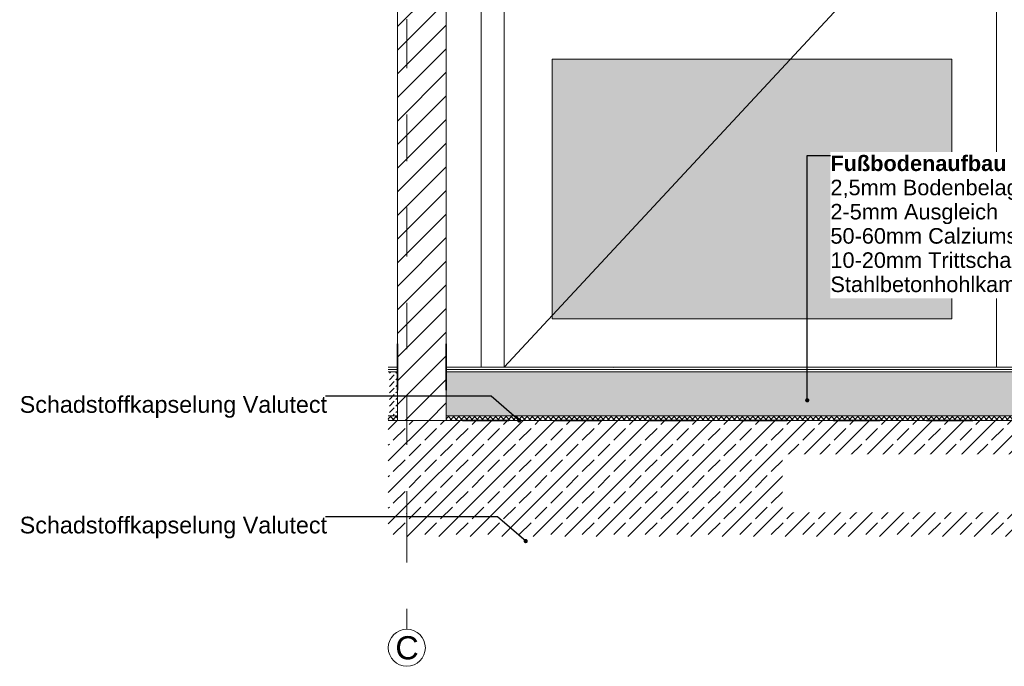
# Model space of a CAD drawing. Header units: metres. Extents: x -0.7 to 9.9, y -1.9 to 2.2.
# Tile 29 of 51: x 2.2 to 4.3, y -1.9 to -0.5. Entities that reach past the tile are written whole.
import ezdxf

# ---------------------------------------------------------------- set-up
doc = ezdxf.new("R2010")
doc.units = ezdxf.units.M
doc.header["$MEASUREMENT"] = 0
for name, pattern in [('Strichlinie doppelt', [0.109361, 0.052917, -0.021167, 0.014111, -0.021167]), ('Strichlinie eng', [0.023, 0.015, -0.008]), ('Wipeout_Contour', [1, 0, -1])]:
    doc.linetypes.add(name, pattern=pattern)
for name, color, linetype in [('152 - Bemaßung_ Beschriftung.Ausbau', 7, 'Continuous'), ('301 - Elemente.Linie', 7, 'Continuous'), ('451 - Universal.Achsen Raster', 7, 'Continuous'), ('603 - Struktur.Bodenplatte_ Decke Roh', 7, 'Continuous'), ('605 - Struktur.Wand Innen', 7, 'Continuous'), ('607 - Struktur.Stütze', 7, 'Continuous'), ('650 - Abdeckung.Fußboden Aufbau', 7, 'Continuous'), ('653 - Abdeckung.TB Verkofferung', 7, 'Continuous'), ('Neubau_605 - Struktur.Wand Innen', 7, 'Continuous')]:
    doc.layers.add(name, color=color, linetype=linetype)
doc.styles.add('ERSTELLTER_STIL_1', font='txt')
doc.styles.add('ERSTELLTER_STIL_2', font='txt')
doc.dimstyles.new('ERSTELLTER_STIL__4', dxfattribs={"dimtxt": 0.04, "dimasz": 0.02128, "dimexe": 0.18, "dimexo": 0.0625, "dimgap": 0, "dimtad": 1, "dimtih": 1, "dimtoh": 1, "dimzin": 0, "dimdsep": 46, "dimtxsty": 'ERSTELLTER_STIL_1', "dimblk": 'ARROWHEAD_2', "dimblk1": 'ARROWHEAD_2', "dimblk2": 'ARROWHEAD_2', "dimcen": 0.09, "dimse1": 1, "dimse2": 1, "dimclrd": 7, "dimclre": 7, "dimclrt": 7, "dimazin": 0, "dimtfac": 1, "dimtdec": 4, "dimtmove": 0, "dimatfit": 3, "dimfxl": 1, "dimtolj": 1, "dimtzin": 0, "dimarcsym": 0})
doc.dimstyles.new('ERSTELLTER_STIL__6', dxfattribs={"dimtxt": 0.18, "dimasz": 0.01824, "dimexe": 0.18, "dimexo": 0.0625, "dimgap": 0, "dimtad": 0, "dimtih": 1, "dimtoh": 1, "dimdec": 4, "dimzin": 0, "dimdsep": 46, "dimcen": 0.09, "dimadec": 0, "dimazin": 0, "dimtfac": 1, "dimtdec": 4, "dimtmove": 0, "dimatfit": 3, "dimldrblk": 'ARROWHEAD_11', "dimfxl": 1, "dimtolj": 1, "dimtzin": 0, "dimarcsym": 0})
pattern_1 = [(45, (-2.805113, -4.656054), (-0.014142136, 0.014142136), [0.015, -0.005]), (45, (-2.805113, -4.641912), (-0.014142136, 0.014142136), [0.015, -0.005])]
pattern_2 = [(45, (-2.80511, -4.536054), (-0.03818377, 0.03818377), [0, -0.036, 0, -0.054]), (110, (-2.68511, -4.536054), (0.0507434, 0.0184691), [0, -0.0264, 0, -0.0456])]
pattern_3 = [(45, (-2.805113, -4.656054), (-0.0212132, 0.0212132), [0, -0.03])]
pattern_4 = [(45, (-2.8051125, -4.656054), (-0.005656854, 0.005656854), []), (135, (-2.8051125, -4.656054), (0.005656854, 0.005656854), [])]

# ---------------------------------------------------------------- blocks, each defined once
blk = doc.blocks.new('*D35', base_point=(-2.8051, -4.6561))
at = {"layer": '152 - Bemaßung_ Beschriftung.Ausbau', "color": 7, "linetype": 'Continuous', "lineweight": 5}
for p, q in [((3.213, 0.2173), (3.1968, 0.1893)), ((3.2049, 0.1823), (3.2049, 0.2243)), ((3.263, 0.2173), (3.2468, 0.1893)), ((3.2549, 0.1823), (3.2549, 0.2243)), ((3.1912, 0.2033), (3.2049, 0.2033)), ((3.2049, 0.2033), (3.2549, 0.2033))]:
    blk.add_line(p, q, dxfattribs=at)
at = {"color": 254, "linetype": 'Wipeout_Contour', "lineweight": 0, "ltscale": 13.107968}
blk.add_wipeout([(3.2072, 0.2038), (3.2525, 0.2038), (3.2525, 0.2588), (3.2072, 0.2588)], dxfattribs=at).dxf.layer = '152 - Bemaßung_ Beschriftung.Ausbau'
at = {"layer": '152 - Bemaßung_ Beschriftung.Ausbau', "color": 7, "lineweight": 5, "insert": (3.2147, 0.2113), "char_height": 0.04, "attachment_point": 7, "style": 'ERSTELLTER_STIL_1'}
blk.add_mtext('\\A1;{\\pql;\\fArial|b0|i0|c0|p38;5}', dxfattribs=at)
blk = doc.blocks.new('ARROWHEAD_2')
at = {"color": 0, "linetype": 'Continuous', "lineweight": 0}
for p, q in [((0, 0), (-1, 0)), ((-0.378, -0.655), (0.378, 0.655))]:
    blk.add_line(p, q, dxfattribs=at)
blk = doc.blocks.new('*D36', base_point=(-2.8051, -4.6561))
at = {"layer": '152 - Bemaßung_ Beschriftung.Ausbau', "color": 7, "linetype": 'Continuous', "lineweight": 5}
for p, q in [((3.263, 0.2173), (3.2468, 0.1893)), ((3.2549, 0.1823), (3.2549, 0.2243)), ((3.366, 0.2173), (3.3498, 0.1893)), ((3.3579, 0.1823), (3.3579, 0.2243)), ((3.2549, 0.2033), (3.3579, 0.2033))]:
    blk.add_line(p, q, dxfattribs=at)
at = {"color": 254, "linetype": 'Wipeout_Contour', "lineweight": 0, "ltscale": 13.408536}
blk.add_wipeout([(3.2585, 0.2038), (3.3542, 0.2038), (3.3542, 0.2588), (3.2585, 0.2588)], dxfattribs=at).dxf.layer = '152 - Bemaßung_ Beschriftung.Ausbau'
at = {"layer": '152 - Bemaßung_ Beschriftung.Ausbau', "color": 7, "lineweight": 5, "insert": (3.266, 0.2106), "char_height": 0.04, "attachment_point": 7, "style": 'ERSTELLTER_STIL_1'}
blk.add_mtext('\\A1;{\\pql;\\fArial|b0|i0|c0|p38;10\\fArial|b0|i0|c0|p38;\\A1{\\H.66x;\\S3^  ;}}', dxfattribs=at)
blk = doc.blocks.new('*D38', base_point=(-2.8051, -4.6561))
at = {"layer": '152 - Bemaßung_ Beschriftung.Ausbau', "color": 7, "linetype": 'Continuous', "lineweight": 5}
for p, q in [((4.228, 0.2173), (4.2118, 0.1893)), ((4.2199, 0.1823), (4.2199, 0.2243)), ((4.324, 0.2173), (4.3078, 0.1893)), ((4.3159, 0.1823), (4.3159, 0.2243)), ((4.2199, 0.2033), (4.3159, 0.2033))]:
    blk.add_line(p, q, dxfattribs=at)
at = {"layer": '152 - Bemaßung_ Beschriftung.Ausbau', "color": 7, "lineweight": 5, "insert": (4.2427, 0.2106), "char_height": 0.04, "attachment_point": 7, "style": 'ERSTELLTER_STIL_1'}
blk.add_mtext('\\A1;{\\pql;\\fArial|b0|i0|c0|p38;9\\fArial|b0|i0|c0|p38;\\A1{\\H.66x;\\S6^  ;}}', dxfattribs=at)
blk = doc.blocks.new('*D39', base_point=(-2.8051, -4.6561))
at = {"layer": '152 - Bemaßung_ Beschriftung.Ausbau', "color": 7, "linetype": 'Continuous', "lineweight": 5}
for p, q in [((4.324, 0.2173), (4.3078, 0.1893)), ((4.3159, 0.1823), (4.3159, 0.2243)), ((4.398, 0.2173), (4.3818, 0.1893)), ((4.3899, 0.1823), (4.3899, 0.2243)), ((4.3159, 0.2033), (4.3899, 0.2033))]:
    blk.add_line(p, q, dxfattribs=at)
at = {"color": 254, "linetype": 'Wipeout_Contour', "lineweight": 0, "ltscale": 17.550772}
blk.add_wipeout([(4.3202, 0.2038), (4.3856, 0.2038), (4.3856, 0.2588), (4.3202, 0.2588)], dxfattribs=at).dxf.layer = '152 - Bemaßung_ Beschriftung.Ausbau'
at = {"layer": '152 - Bemaßung_ Beschriftung.Ausbau', "color": 7, "lineweight": 5, "insert": (4.3277, 0.2113), "char_height": 0.04, "attachment_point": 7, "style": 'ERSTELLTER_STIL_1'}
blk.add_mtext('\\A1;{\\pql;\\fArial|b0|i0|c0|p38;7\\fArial|b0|i0|c0|p38;\\A1{\\H.66x;\\S4^  ;}}', dxfattribs=at)
blk = doc.blocks.new('*D42', base_point=(-2.8051, -4.6561))
at = {"layer": '152 - Bemaßung_ Beschriftung.Ausbau', "color": 7, "linetype": 'Continuous', "lineweight": 5}
for p, q in [((3.213, 0.3673), (3.1968, 0.3393)), ((3.2049, 0.3323), (3.2049, 0.3743)), ((5.2768, 0.3393), (5.293, 0.3673)), ((5.2849, 0.3323), (5.2849, 0.3743)), ((3.1912, 0.3533), (3.2049, 0.3533)), ((3.2049, 0.3533), (5.2849, 0.3533)), ((5.2849, 0.3533), (5.2986, 0.3533))]:
    blk.add_line(p, q, dxfattribs=at)
at = {"color": 254, "linetype": 'Wipeout_Contour', "lineweight": 0, "ltscale": 17.163036}
blk.add_wipeout([(4.1842, 0.3538), (4.3056, 0.3538), (4.3056, 0.4088), (4.1842, 0.4088)], dxfattribs=at).dxf.layer = '152 - Bemaßung_ Beschriftung.Ausbau'
at = {"layer": '152 - Bemaßung_ Beschriftung.Ausbau', "color": 7, "lineweight": 5, "insert": (4.1917, 0.3613), "char_height": 0.04, "attachment_point": 7, "style": 'ERSTELLTER_STIL_1'}
blk.add_mtext('\\A1;{\\pql;\\fArial|b0|i0|c0|p38;2,08}', dxfattribs=at)
blk = doc.blocks.new('ARROWHEAD_11')
at = {"color": 0, "linetype": 'Continuous', "lineweight": 0}
blk.add_line((0, 0), (-1, 0), dxfattribs=at)
at = {"color": 0, "linetype": 'Continuous', "lineweight": 0, "const_width": 0.25, "flags": 128}
blk.add_lwpolyline([(-0.125, 0, 1), (0.125, 0, 1)], format="xyb", close=True, dxfattribs=at)

msp = doc.modelspace()

# ---------------------------------------------------------------- hatches: boundary and pattern name
at = {"layer": '603 - Struktur.Bodenplatte_ Decke Roh', "linetype": 'Continuous', "lineweight": 5}
h = msp.add_hatch(dxfattribs=at)
h.set_pattern_fill('Beton__Stahlbeton_0002', style=0, pattern_type=2)
h.set_pattern_definition([(45, (-2.805113, -4.656054), (-0.03394113, 0.03394113), []), (45, (-2.822083, -4.639083), (-0.03394113, 0.03394113), [0.036, -0.012])])
h.paths.add_polyline_path([(3.0049, -1.6561), (3.2049, -1.6561), (5.2849, -1.6561), (5.4849, -1.6561), (5.4849, -1.4061), (3.0049, -1.4061)])
at = {"layer": '653 - Abdeckung.TB Verkofferung', "linetype": 'Continuous', "lineweight": 0, "true_color": 0x37373f}
msp.add_hatch(color=250, dxfattribs=at).paths.add_polyline_path([(3.3579, -0.6271), (4.2199, -0.6271), (4.2199, -1.1871), (3.3579, -1.1871)])

# ---------------------------------------------------------------- linework, layer by layer
at = {"layer": '451 - Universal.Achsen Raster', "color": 160, "linetype": 'Strichlinie doppelt', "lineweight": 9, "ltscale": 2, "true_color": 0x3232ff}
msp.add_line((3.0449, -1.6061), (3.0449, -1.8561), dxfattribs=at)
at = {"layer": '451 - Universal.Achsen Raster', "color": 160, "linetype": 'Continuous', "lineweight": 9, "true_color": 0x3232ff}
msp.add_circle((3.0449, -1.8961), 0.04, dxfattribs=at)
at = {"layer": '451 - Universal.Achsen Raster', "color": 160, "linetype": 'Strichlinie doppelt', "lineweight": 9, "ltscale": 2, "true_color": 0x3232ff}
msp.add_point((3.0449, -1.6061), dxfattribs=at)
msp.add_point((3.0449, -1.6061), dxfattribs=at)
at = {"layer": '607 - Struktur.Stütze', "color": 7, "linetype": 'Continuous', "lineweight": 13}
msp.add_line((3.2049, -1.2911), (3.2049, 1.0489), dxfattribs=at)
at = {"layer": 'Neubau_605 - Struktur.Wand Innen', "color": 1, "linetype": 'Continuous', "lineweight": 13}
for p, q in [((3.2549, 0.9929), (3.2549, -1.2911)), ((4.3159, -1.2911), (4.3159, 0.9929)), ((3.2549, -1.2911), (4.2211, -0.2511)), ((3.3579, -0.6271), (4.2199, -0.6271)), ((3.3579, -1.1871), (3.3579, -0.6271)), ((4.2199, -0.6271), (4.2199, -1.1871)), ((4.2199, -1.1871), (3.3579, -1.1871))]:
    msp.add_line(p, q, dxfattribs=at)

# ---------------------------------------------------------------- texts
at = {"layer": '152 - Bemaßung_ Beschriftung.Ausbau', "color": 7, "linetype": 'Continuous', "lineweight": 9, "char_height": 0.036, "attachment_point": 1, "style": 'ERSTELLTER_STIL_1'}
for insert in [(2.2104, -1.3536), (2.2104, -1.6136)]:
    msp.add_mtext('\\A1;{\\pql;\\fArial|b0|i0|c0|p38;Schadstoffkapselung\\fArial|b0|i0|c0|p38; \\fArial|b0|i0|c0|p38;Valutect}', dxfattribs=dict(at, insert=insert))
at = {"layer": '451 - Universal.Achsen Raster', "color": 160, "lineweight": 9, "true_color": 0x3232ff, "insert": (3.0202, -1.8711), "char_height": 0.05, "attachment_point": 1, "style": 'ERSTELLTER_STIL_1'}
msp.add_mtext('\\A1;{\\pql;\\pt0;\\fArial|b0|i0|c0|p38;C}', dxfattribs=at)

# ---------------------------------------------------------------- dimensions: what is measured, and where the dimension line sits
at = {"layer": '152 - Bemaßung_ Beschriftung.Ausbau', "color": 7, "linetype": 'Continuous', "lineweight": 5}
dim = msp.add_linear_dim(base=(4.3159, 0.2033), p1=(4.2199, 0.9149), p2=(4.3159, -1.2911), dimstyle='ERSTELLTER_STIL__4', dxfattribs=at)
dim.commit()
dim.dimension.update_dxf_attribs({"geometry": '*D38', "text_midpoint": (4.3119, 0.2313), "dimtype": 160})

# ---------------------------------------------------------------- leaders
at = {"layer": '152 - Bemaßung_ Beschriftung.Ausbau', "color": 7, "linetype": 'Continuous', "lineweight": 9, "annotation_type": 0, "has_hookline": 1, "hookline_direction": 1, "text_width": 0.6593}
msp.add_leader([(3.3012, -1.6661), (3.2404, -1.6136), (2.8697, -1.6136)], dimstyle='ERSTELLTER_STIL__6', dxfattribs=at)

# ---------------------------------------------------------------- next in the draw order: wipeouts: each hides what was drawn before it
at = {"color": 7, "linetype": 'Wipeout_Contour', "lineweight": 9, "ltscale": 18.459032}
msp.add_wipeout([(3.8548, -1.479), (4.8194, -1.479), (4.8194, -1.6043), (3.8548, -1.6043)], dxfattribs=at).dxf.layer = '152 - Bemaßung_ Beschriftung.Ausbau'
at = {"color": 254, "linetype": 'Wipeout_Contour', "lineweight": 0, "ltscale": 13.464569}
msp.add_wipeout([(3.1299, -1.4061), (3.1299, 1.0589), (3.0249, 1.0589), (3.0249, -1.4061)], dxfattribs=at).dxf.layer = '605 - Struktur.Wand Innen'

# ---------------------------------------------------------------- next in the draw order: hatches: boundary and pattern name
at = {"layer": '605 - Struktur.Wand Innen', "linetype": 'Continuous', "lineweight": 5}
h = msp.add_hatch(dxfattribs=at)
h.set_pattern_fill('MW_Ziegel_0002', style=0, pattern_type=2)
h.set_pattern_definition([(45, (-2.805113, -4.656054), (-0.02545584, 0.02545584), [])])
h.paths.add_polyline_path([(3.1299, -1.4061), (3.1299, 1.0589), (3.0249, 1.0589), (3.0249, -1.4061)])
at = {"layer": '650 - Abdeckung.Fußboden Aufbau', "linetype": 'Continuous', "lineweight": 5}
h = msp.add_hatch(dxfattribs=at)
h.set_pattern_fill('Teppich_0002', color=1, style=0, pattern_type=2)
h.set_pattern_definition(pattern_2)
h.paths.add_polyline_path([(3.0249, -1.2961), (3.0249, -1.2911), (3.0049, -1.2911), (3.0049, -1.2961)])
h = msp.add_hatch(dxfattribs=at)
h.set_pattern_fill('Teppich_0002', color=1, style=0, pattern_type=2)
h.set_pattern_definition(pattern_2)
h.paths.add_polyline_path([(5.4849, -1.2961), (5.4849, -1.2911), (3.1299, -1.2911), (3.1299, -1.2961)])
h = msp.add_hatch(dxfattribs=at)
h.set_pattern_fill('Zementgebunden_0002', color=1, style=0, pattern_type=2)
h.set_pattern_definition(pattern_3)
h.paths.add_polyline_path([(3.0249, -1.3011), (3.0249, -1.2961), (3.0049, -1.2961), (3.0049, -1.3011)])
h = msp.add_hatch(dxfattribs=at)
h.set_pattern_fill('Beton__unbewehrt_0002', color=1, style=0, pattern_type=2)
h.set_pattern_definition(pattern_1)
h.paths.add_polyline_path([(3.0249, -1.3961), (3.0249, -1.3011), (3.0049, -1.3011), (3.0049, -1.3961)])
h = msp.add_hatch(dxfattribs=at)
h.set_pattern_fill('Zementgebunden_0002', color=1, style=0, pattern_type=2)
h.set_pattern_definition(pattern_3)
h.paths.add_polyline_path([(5.4849, -1.3011), (5.4849, -1.2961), (3.1299, -1.2961), (3.1299, -1.3011)])
h = msp.add_hatch(dxfattribs=at)
h.set_pattern_fill('Beton__unbewehrt_0002', color=1, style=0, pattern_type=2)
h.set_pattern_definition(pattern_1)
h.paths.add_polyline_path([(5.4849, -1.3961), (5.4849, -1.3011), (3.1299, -1.3011), (3.1299, -1.3961)])
h = msp.add_hatch(dxfattribs=at)
h.set_pattern_fill('Dämmung__hart_2_0002', color=1, style=0, pattern_type=2)
h.set_pattern_definition(pattern_4)
h.paths.add_polyline_path([(3.0249, -1.4061), (3.0249, -1.3961), (3.0049, -1.3961), (3.0049, -1.4061)])
h = msp.add_hatch(dxfattribs=at)
h.set_pattern_fill('Dämmung__hart_2_0002', color=1, style=0, pattern_type=2)
h.set_pattern_definition(pattern_4)
h.paths.add_polyline_path([(3.1299, -1.4061), (5.4849, -1.4061), (5.4849, -1.3961), (3.1299, -1.3961)])

# ---------------------------------------------------------------- next in the draw order: linework, layer by layer
at = {"layer": '301 - Elemente.Linie', "color": 92, "linetype": 'Strichlinie eng', "lineweight": 35, "ltscale": 2, "true_color": 0x00be00, "flags": 128}
msp.add_lwpolyline([(3.0249, -1.2411), (3.0249, -1.4061), (3.0049, -1.4061)], dxfattribs=at)
at = {"layer": '451 - Universal.Achsen Raster', "color": 160, "linetype": 'Strichlinie doppelt', "lineweight": 9, "ltscale": 2, "true_color": 0x3232ff}
msp.add_line((3.0449, 1.8939), (3.0449, -1.6061), dxfattribs=at)
at = {"layer": '603 - Struktur.Bodenplatte_ Decke Roh', "color": 7, "linetype": 'Continuous', "lineweight": 13}
for p, q in [((3.0249, -1.4061), (3.0049, -1.4061)), ((5.4849, -1.4061), (3.1299, -1.4061))]:
    msp.add_line(p, q, dxfattribs=at)
at = {"layer": '605 - Struktur.Wand Innen', "color": 7, "linetype": 'Continuous', "lineweight": 18}
for p, q in [((3.1299, 1.0489), (3.1299, -1.2911)), ((3.0249, 1.0094), (3.0249, -1.4061))]:
    msp.add_line(p, q, dxfattribs=at)
at = {"layer": '605 - Struktur.Wand Innen', "color": 7, "linetype": 'Continuous', "lineweight": 18, "flags": 128}
for points in [[(3.1299, -1.2911), (3.1299, -1.2961), (3.1299, -1.3011), (3.1299, -1.3961), (3.1299, -1.4061)], [(3.1299, -1.4061), (3.0249, -1.4061), (3.0249, -1.4061)]]:
    msp.add_lwpolyline(points, dxfattribs=at)
at = {"layer": '650 - Abdeckung.Fußboden Aufbau', "color": 1, "linetype": 'Continuous', "lineweight": 18}
msp.add_line((3.0249, -1.2911), (3.0049, -1.2911), dxfattribs=at)
at = {"layer": '650 - Abdeckung.Fußboden Aufbau', "color": 1, "linetype": 'Continuous', "lineweight": 9}
for p, q in [((3.0249, -1.2961), (3.0049, -1.2961)), ((3.0249, -1.3011), (3.0049, -1.3011)), ((5.4849, -1.2961), (3.1299, -1.2961)), ((5.4849, -1.3011), (3.1299, -1.3011)), ((3.0249, -1.3961), (3.0049, -1.3961)), ((5.4849, -1.3961), (3.1299, -1.3961))]:
    msp.add_line(p, q, dxfattribs=at)
at = {"layer": '650 - Abdeckung.Fußboden Aufbau', "color": 7, "linetype": 'Continuous', "lineweight": 5, "flags": 128}
msp.add_lwpolyline([(3.0249, -1.2911), (3.0249, -1.2961), (3.0249, -1.3011), (3.0249, -1.3961), (3.0249, -1.4061)], dxfattribs=at)

# ---------------------------------------------------------------- next in the draw order: leaders
at = {"layer": '152 - Bemaßung_ Beschriftung.Ausbau', "color": 7, "linetype": 'Continuous', "lineweight": 9, "annotation_type": 0, "has_hookline": 1, "hookline_direction": 1, "text_width": 0.6593}
msp.add_leader([(3.2871, -1.4061), (3.2264, -1.3536), (2.8697, -1.3536)], dimstyle='ERSTELLTER_STIL__6', dxfattribs=at)

# ---------------------------------------------------------------- next in the draw order: dimensions: what is measured, and where the dimension line sits
at = {"layer": '152 - Bemaßung_ Beschriftung.Ausbau', "color": 7, "linetype": 'Continuous', "lineweight": 5}
for base, p1, p2, picture, middle in [((4.3899, 0.2033), (4.3159, -1.2911), (4.3899, 0.9929), '*D39', (4.3969, 0.2313)), ((3.2549, 0.2033), (3.2049, -1.2911), (3.2549, -1.2911), '*D35', (3.2299, 0.2313))]:
    dim = msp.add_linear_dim(base=base, p1=p1, p2=p2, dimstyle='ERSTELLTER_STIL__4', dxfattribs=at)
    dim.commit()
    dim.dimension.update_dxf_attribs({"geometry": picture, "text_midpoint": middle, "dimtype": 160})

# ---------------------------------------------------------------- next in the draw order: dimensions: what is measured, and where the dimension line sits
dim = msp.add_linear_dim(base=(3.3579, 0.2033), p1=(3.2549, -1.2911), p2=(3.3579, 0.9149), dimstyle='ERSTELLTER_STIL__4', dxfattribs=at)
dim.commit()
dim.dimension.update_dxf_attribs({"geometry": '*D36', "text_midpoint": (3.3505, 0.2313), "dimtype": 160})

# ---------------------------------------------------------------- next in the draw order: dimensions: what is measured, and where the dimension line sits
dim = msp.add_linear_dim(base=(5.2849, 0.3533), p1=(3.2049, -1.2911), p2=(5.2849, -1.2911), dimstyle='ERSTELLTER_STIL__4', dxfattribs=at)
dim.commit()
dim.dimension.update_dxf_attribs({"geometry": '*D42', "text_midpoint": (4.2436, 0.3813), "dimtype": 160})

# ---------------------------------------------------------------- next in the draw order: linework, layer by layer
at = {"layer": '301 - Elemente.Linie', "color": 92, "linetype": 'Strichlinie eng', "lineweight": 35, "ltscale": 2, "true_color": 0x00be00, "flags": 128}
msp.add_lwpolyline([(3.1299, -1.2411), (3.1299, -1.4061), (5.4849, -1.4061)], dxfattribs=at)
at = {"layer": '650 - Abdeckung.Fußboden Aufbau', "color": 1, "linetype": 'Continuous', "lineweight": 18}
msp.add_line((5.4849, -1.2911), (3.1299, -1.2911), dxfattribs=at)

# ---------------------------------------------------------------- next in the draw order: wipeouts: each hides what was drawn before it
at = {"color": 7, "linetype": 'Wipeout_Contour', "lineweight": 9, "ltscale": 18.14166}
msp.add_wipeout([(3.9581, -0.8274), (4.86, -0.8274), (4.86, -1.1432), (3.9581, -1.1432)], dxfattribs=at).dxf.layer = '152 - Bemaßung_ Beschriftung.Ausbau'

# ---------------------------------------------------------------- next in the draw order: texts
at = {"layer": '152 - Bemaßung_ Beschriftung.Ausbau', "color": 7, "linetype": 'Continuous', "lineweight": 9, "insert": (3.9581, -0.835), "char_height": 0.033495, "attachment_point": 1, "line_spacing_factor": 0.934387, "style": 'ERSTELLTER_STIL_2'}
msp.add_mtext('\\A1;{\\pql;\\fArial|b1|i0|c0|p38;Fußbodenaufbau\\P\\pql;\\fArial|b0|i0|c0|p38;2,5mm Bodenbelag Linoleum\\P\\pql;\\fArial|b0|i0|c0|p38;2-5mm Ausgleich\\P\\pql;\\fArial|b0|i0|c0|p38;50-60mm Calziumsulfatestrich im Bestand\\P\\pql;\\fArial|b0|i0|c0|p38;10-20mm Trittschalldämmung, MiWo o. EPS\\P\\pql;\\fArial|b0|i0|c0|p38;Stahlbetonhohlkammerdecke}', dxfattribs=at)

# ---------------------------------------------------------------- next in the draw order: leaders
at = {"layer": '152 - Bemaßung_ Beschriftung.Ausbau', "color": 7, "linetype": 'Continuous', "lineweight": 9, "annotation_type": 0, "has_hookline": 1, "hookline_direction": 0, "text_width": 0.9148}
msp.add_leader([(3.9081, -1.3626), (3.9081, -0.835), (3.9581, -0.835)], dimstyle='ERSTELLTER_STIL__6', dxfattribs=at)

doc.saveas('drawing.dxf')
